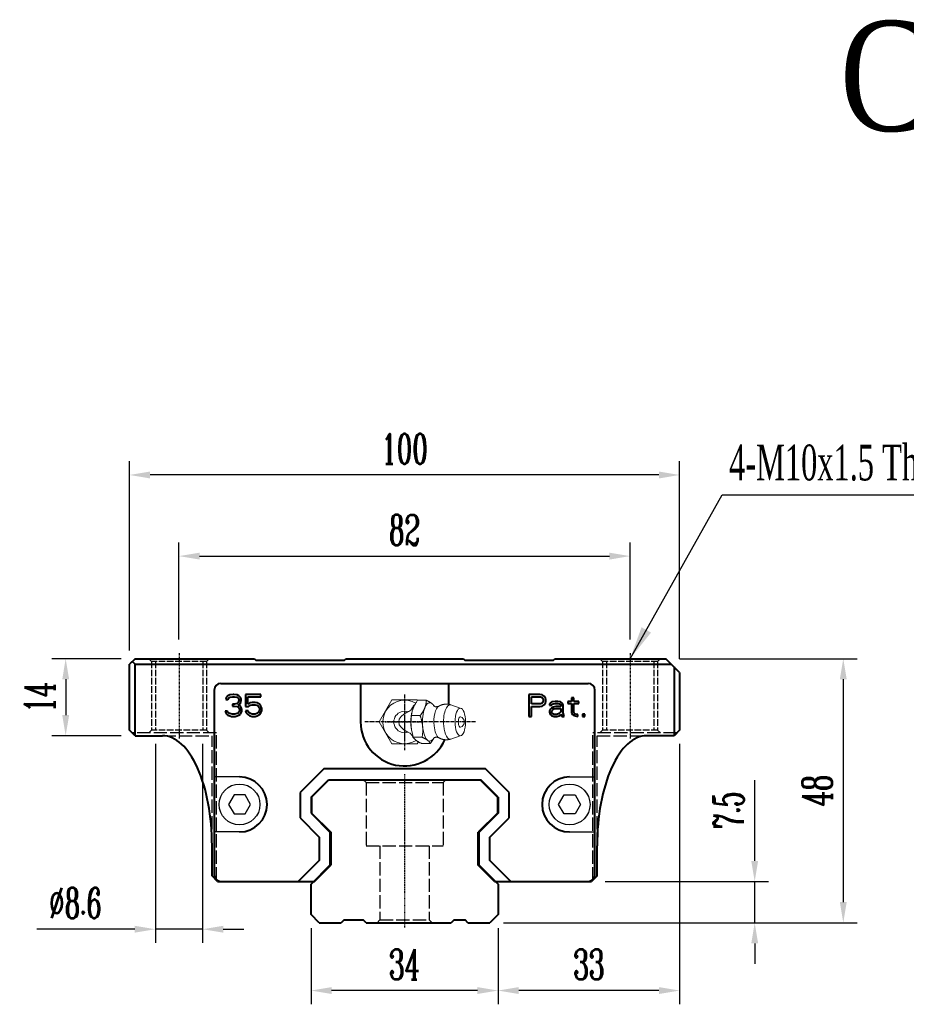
# Model space of a CAD drawing. Extents: x 37 to 511, y 159 to 338.
# Tile 1 of 2: x 37 to 199, y 159 to 338. Entities that reach past the tile are written whole.
import ezdxf

# ---------------------------------------------------------------- set-up
doc = ezdxf.new("R2010")
doc.units = 0
doc.header["$MEASUREMENT"] = 0
doc.header["$PDMODE"] = 2
doc.linetypes.add('ACAD_ISO02W100', pattern=[15, 12, -3])
doc.linetypes.add('CENTER', pattern=[0.95, 0.625, -0.125, 0.075, -0.125])
doc.layers.get('0').update_dxf_attribs({"linetype": 'CONTINUOUS'})
doc.layers.get('DEFPOINTS').update_dxf_attribs({"linetype": 'CONTINUOUS'})
for name, color, linetype, lineweight in [('CENTER', 1, 'CENTER', 25), ('DASH', 2, 'ACAD_ISO02W100', 25), ('DIM', 4, 'CONTINUOUS', 25), ('LINE', 7, 'CONTINUOUS', 40)]:
    doc.layers.add(name, color=color, linetype=linetype, lineweight=lineweight)
doc.layers.add('PV-CFD', color=7, linetype='CONTINUOUS')
doc.styles.get("Standard").update_dxf_attribs({"font": 'romanc.shx', "width": 0.6, "bigfont": 'chineset.shx'})
doc.styles.add('型式1', font='kaiu.ttf', dxfattribs={"width": 0.8})
doc.dimstyles.new('2X', dxfattribs={"dimscale": 6, "dimtxt": 1, "dimasz": 0.5, "dimexe": 0.3, "dimexo": 0.2, "dimgap": 0.2, "dimtad": 1, "dimdec": 3, "dimdsep": 46, "dimtxsty": 'Standard', "dimcen": 0, "dimadec": 1, "dimazin": 2, "dimtfac": 1, "dimtdec": 3, "dimtofl": 0, "dimtmove": 0, "dimatfit": 3, "dimfxl": 0.18, "dimtolj": 1, "dimtzin": 0, "dimarcsym": 0})
doc.dimstyles.get("Standard").update_dxf_attribs({"dimscale": 3, "dimtxt": 1, "dimasz": 0.7, "dimexe": 0.3, "dimexo": 0.2, "dimgap": 0.3, "dimtad": 1, "dimdsep": 46, "dimtxsty": 'Standard', "dimcen": 0, "dimclrd": 256, "dimclre": 256, "dimclrt": 256, "dimadec": 0, "dimazin": 0, "dimtfac": 1, "dimtofl": 0, "dimtmove": 0, "dimatfit": 3, "dimfxl": 1, "dimtolj": 1, "dimtzin": 0, "dimlwd": -1, "dimlwe": -1, "dimarcsym": 0})

# ---------------------------------------------------------------- blocks, each defined once
blk = doc.blocks.new('*U27')
at = {"layer": 'PV-CFD', "lineweight": 0}
for p, q in [((0, 37.97, 2.52), (0, 38.35, 2.31)), ((0, 38.35, -2.31), (0, 34.35, -4.62)), ((0, 38.35, 2.31), (0, 38.35, -2.31)), ((0, 38.28, 3.1), (0, 38.28, 4.67)), ((0, 36.82, 10.26), (0, 37.45, 8.44)), ((0, 37.12, 1.62), (0, 37.12, 3.19)), ((0, 35.86, 1.29), (0, 36.2, 1.36)), ((0, 34.35, -4.62), (0, 30.35, -2.31)), ((0, 33.19, 1.26), (0, 33.19, 2.83)), ((0, 32.83, 1.29), (0, 32.5, 1.36)), ((0, 31.87, 10.26), (0, 31.24, 8.44)), ((0, 30.35, 2.31), (0, 30.44, 2.36)), ((0, 30.41, 2.38), (0, 30.41, 3.95)), ((0, 30.35, -2.31), (0, 30.35, 2.31))]:
    blk.add_line(p, q, dxfattribs=at)
at = {"layer": 'PV-CFD', "lineweight": 0, "extrusion": (1, 0, 0)}
for centre, radius, start, end in [((34.35, 0), 3.95, 149.2444, 32.1888), ((34.35, 0), 1.95, 161.7439, 18.2561), ((34.35, 9.86), 1, 18.9485, 161.0515)]:
    blk.add_arc(centre, radius, start, end, dxfattribs=at)
for centre, major_axis, start_param, end_param in [((0, 34.35, 4.59), (0, 3.5), 5.993405, 6.890651), ((0, 34.35, 4.59), (0, 3.5), 4.946208, 5.993405), ((0, 34.35, 8.28), (0, 3.13), 4.946208, 6.4146), ((0, 34.35, 1.95), (0, 3), 5.939273, 6.073367), ((0, 34.35, 6.46), (0, 2.94), 4.946208, 6.052618), ((0, 34.35, 6.78), (0, 0, -7.84), 5.617901, 6.94847), ((0, 34.35, 2.28), (0, 3), 4.946208, 5.242468), ((0, 34.35, 10.13), (0, 0.954), 4.946208, 6.413821), ((0, 34.35, 4.59), (0, 3.5), 3.89901, 4.946208), ((0, 34.35, 8.28), (0, 3.13), 3.010177, 4.946208), ((0, 34.35, 2.28), (0, 3), 4.18231, 4.946208), ((0, 34.35, 6.46), (0, 2.94), 3.37216, 4.946208), ((0, 34.35, 10.13), (0, 0.954), 3.010957, 4.946208), ((0, 34.35, 4.59), (0, 3.5), 2.851813, 3.89901), ((0, 34.35, 1.95), (0, 3), 3.294184, 3.485505), ((0, 34.35, 4.59), (0, 3.5), 2.534127, 2.851813)]:
    blk.add_ellipse(centre, major_axis=major_axis, ratio=0.382683, start_param=start_param, end_param=end_param, dxfattribs=at)
blk.add_ellipse((0, 34.35, 10.13), major_axis=(0, 2.5), ratio=0.382683, dxfattribs=at)
at = {"layer": 'PV-CFD', "lineweight": 0}
for points, weights in [([(0, 37.12, 1.62), (0, 37.7, 1.91), (0, 38.28, 3.1)], [1, 1.15470053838, 1]), ([(0, 37.21, 5.36), (0, 37.71, 5.11), (0, 38.28, 4.67)], [1.01402419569, 1.02867276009, 1]), ([(0, 38.28, 4.67), (0, 37.97, 4.55), (0, 37.7, 4.21)], [1, 1.0379548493, 1]), ([(0, 37.7, 4.21), (0, 37.43, 3.86), (0, 37.12, 3.19)], [1, 1.0379548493, 1]), ([(0, 33.19, 1.26), (0, 35.16, 0.99), (0, 37.12, 1.62)], [1, 1.15470053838, 1]), ([(0, 37.12, 3.19), (0, 36.07, 3.37), (0, 35.16, 3.29)], [1, 1.0379548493, 1]), ([(0, 35.16, 3.29), (0, 34.24, 3.2), (0, 33.19, 2.83)], [1, 1.0379548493, 1]), ([(0, 30.41, 2.38), (0, 31.8, 1.37), (0, 33.19, 1.26)], [1, 1.15470053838, 1]), ([(0, 33.19, 2.83), (0, 32.45, 3.41), (0, 31.8, 3.67)], [1, 1.0379548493, 1]), ([(0, 31.8, 3.67), (0, 31.16, 3.93), (0, 30.41, 3.95)], [1, 1.0379548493, 1]), ([(0, 30.99, 4.97), (0, 31.23, 5.28), (0, 31.5, 5.41)], [1, 1.03410419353, 1.00691998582]), ([(0, 30.41, 3.95), (0, 30.72, 4.63), (0, 30.99, 4.97)], [1, 1.0379548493, 1])]:
    blk.add_rational_spline(points, weights, degree=2, dxfattribs=at)
for points, degree, knots in [([(0, 37.6, 2), (0, 37.57, 1.93), (0, 37.51, 1.86), (0, 37.32, 1.67), (0, 37.18, 1.56), (0, 36.84, 1.34), (0, 36.67, 1.24), (0, 36.49, 1.15)], 3, [-0.376952, -0.376952, -0.376952, -0.376952, -0.3332983, -0.3332983, -0.2725144, -0.2725144, -0.2208054, -0.2208054, -0.2208054, -0.2208054]), ([(0, 37.2, 6.2), (0, 37.11, 5.93), (0, 37.15, 5.49), (0, 37.25, 5.31), (0, 37.25, 5.31)], 1, [6.0526182, 6.0526182, 6.2208966, 6.4270338, 6.6227252, 6.6621051, 6.6621051]), ([(0, 36.2, 0.61), (0, 36.26, 0.75), (0, 36.33, 0.88), (0, 36.43, 1.06), (0, 36.46, 1.1), (0, 36.49, 1.15)], 3, [11.3039891, 11.3039891, 11.3039891, 11.3039891, 11.9795988, 11.9795988, 12.2175428, 12.2175428, 12.2175428, 12.2175428]), ([(0, 32.2, 1.15), (0, 32.29, 1), (0, 32.37, 0.86), (0, 32.45, 0.7), (0, 32.47, 0.66), (0, 32.49, 0.61)], 3, [2.7906963, 2.7906963, 2.7906963, 2.7906963, 3.3884522, 3.3884522, 3.630674, 3.630674, 3.630674, 3.630674]), ([(0, 32.2, 1.15), (0, 32.09, 1.21), (0, 31.98, 1.27), (0, 31.68, 1.45), (0, 31.51, 1.56), (0, 31.28, 1.75), (0, 31.21, 1.83), (0, 31.15, 1.9)], 3, [-0.2711885, -0.2711885, -0.2711885, -0.2711885, -0.2312899, -0.2312899, -0.1556643, -0.1556643, -0.1016902, -0.1016902, -0.1016902, -0.1016902]), ([(0, 31.44, 5.31), (0, 31.48, 5.37), (0, 31.58, 5.63), (0, 31.55, 6.07), (0, 31.49, 6.2)], 1, [2.7626728, 2.7626728, 2.9024238, 3.0689854, 3.2751226, 3.3721597, 3.3721597])]:
    blk.add_open_spline(points, degree=degree, knots=knots, dxfattribs=at)
for points in [[(0, 37.2, 6.2), (0, 37.39, 6.57), (0, 37.53, 7.01), (0, 37.59, 7.49), (0, 37.56, 7.98), (0, 37.45, 8.44)], [(0, 31.24, 8.44), (0, 31.13, 7.98), (0, 31.1, 7.49), (0, 31.16, 7.01), (0, 31.3, 6.57), (0, 31.49, 6.2)]]:
    blk.add_open_spline(points, degree=1, dxfattribs=at)
blk = doc.blocks.new('*D34')
at = {"layer": 'DEFPOINTS', "color": 0, "transparency": 16777216}
for p in [(57.4, 255.4), (57.4, 221), (157.4, 219.5)]:
    blk.add_point(p, dxfattribs=at)
at = {"layer": 'DIM', "color": 0, "lineweight": -3, "transparency": 16777216}
for p, q in [((57.4, 223.5), (57.4, 257.9)), ((157.4, 222), (157.4, 257.9))]:
    blk.add_line(p, q, dxfattribs=at)
at = {"layer": 'DIM', "color": 0, "lineweight": -2, "transparency": 16777216}
blk.add_line((153.65, 255.4), (61.15, 255.4), dxfattribs=at)
at = {"layer": 'DIM', "color": 0, "transparency": 16777216}
for points in [[(61.15, 256.02), (61.15, 254.77), (57.4, 255.4)], [(153.65, 254.77), (153.65, 256.02), (157.4, 255.4)]]:
    blk.add_solid(points, dxfattribs=at)
at = {"layer": 'DIM', "color": 0, "transparency": 16777216, "insert": (107.4, 260.15), "char_height": 5.5, "attachment_point": 5}
blk.add_mtext('\\A1;100', dxfattribs=at)
blk = doc.blocks.new('*D35')
at = {"layer": 'DEFPOINTS', "color": 0, "transparency": 16777216}
for p in [(154.9, 222), (122.9, 174), (187.16, 174)]:
    blk.add_point(p, dxfattribs=at)
at = {"layer": 'DIM', "color": 0, "lineweight": -3, "transparency": 16777216}
for p, q in [((157.4, 222), (189.66, 222)), ((125.4, 174), (189.66, 174))]:
    blk.add_line(p, q, dxfattribs=at)
at = {"layer": 'DIM', "color": 0, "lineweight": -2, "transparency": 16777216}
blk.add_line((187.16, 218.25), (187.16, 177.75), dxfattribs=at)
at = {"layer": 'DIM', "color": 0, "transparency": 16777216}
for points in [[(187.78, 218.25), (186.53, 218.25), (187.16, 222)], [(186.53, 177.75), (187.78, 177.75), (187.16, 174)]]:
    blk.add_solid(points, dxfattribs=at)
at = {"layer": 'DIM', "color": 0, "transparency": 16777216, "insert": (182.41, 198), "char_height": 5.5, "attachment_point": 5, "rotation": 90}
blk.add_mtext('\\A1;48', dxfattribs=at)
blk = doc.blocks.new('*D36')
at = {"layer": 'DEFPOINTS', "color": 0, "transparency": 16777216}
for p in [(90.4, 175.5), (124.4, 175.5), (90.4, 161.67)]:
    blk.add_point(p, dxfattribs=at)
at = {"layer": 'DIM', "color": 0, "lineweight": -3, "transparency": 16777216}
for p, q in [((90.4, 173), (90.4, 159.17)), ((124.4, 173), (124.4, 159.17))]:
    blk.add_line(p, q, dxfattribs=at)
at = {"layer": 'DIM', "color": 0, "lineweight": -2, "transparency": 16777216}
blk.add_line((120.65, 161.67), (94.15, 161.67), dxfattribs=at)
at = {"layer": 'DIM', "color": 0, "transparency": 16777216}
for points in [[(94.15, 162.29), (94.15, 161.04), (90.4, 161.67)], [(120.65, 161.04), (120.65, 162.29), (124.4, 161.67)]]:
    blk.add_solid(points, dxfattribs=at)
at = {"layer": 'DIM', "color": 0, "transparency": 16777216, "insert": (107.4, 166.42), "char_height": 5.5, "attachment_point": 5}
blk.add_mtext('\\A1;34', dxfattribs=at)
blk = doc.blocks.new('*D37')
at = {"layer": 'DEFPOINTS', "color": 0, "transparency": 16777216}
for p in [(157.4, 209), (124.4, 175.5), (124.4, 161.67)]:
    blk.add_point(p, dxfattribs=at)
at = {"layer": 'DIM', "color": 0, "lineweight": -3, "transparency": 16777216}
for p, q in [((157.4, 206.5), (157.4, 159.17)), ((124.4, 173), (124.4, 159.17))]:
    blk.add_line(p, q, dxfattribs=at)
at = {"layer": 'DIM', "color": 0, "lineweight": -2, "transparency": 16777216}
blk.add_line((153.65, 161.67), (128.15, 161.67), dxfattribs=at)
at = {"layer": 'DIM', "color": 0, "transparency": 16777216}
for points in [[(128.15, 162.29), (128.15, 161.04), (124.4, 161.67)], [(153.65, 161.04), (153.65, 162.29), (157.4, 161.67)]]:
    blk.add_solid(points, dxfattribs=at)
at = {"layer": 'DIM', "color": 0, "transparency": 16777216, "insert": (140.9, 166.42), "char_height": 5.5, "attachment_point": 5}
blk.add_mtext('\\A1;33', dxfattribs=at)
blk = doc.blocks.new('*D38')
at = {"layer": 'DEFPOINTS', "color": 0, "transparency": 16777216}
for p in [(141.4, 181.5), (171.05, 181.5), (122.9, 174)]:
    blk.add_point(p, dxfattribs=at)
at = {"layer": 'DIM', "color": 0, "lineweight": -2, "transparency": 16777216}
for p, q in [((171.05, 185.25), (171.05, 199.91)), ((171.05, 174), (171.05, 181.5)), ((171.05, 170.25), (171.05, 166.5))]:
    blk.add_line(p, q, dxfattribs=at)
at = {"layer": 'DIM', "color": 0, "lineweight": -3, "transparency": 16777216}
for p, q in [((143.9, 181.5), (173.55, 181.5)), ((125.4, 174), (173.55, 174))]:
    blk.add_line(p, q, dxfattribs=at)
at = {"layer": 'DIM', "color": 0, "transparency": 16777216}
for points in [[(170.43, 185.25), (171.68, 185.25), (171.05, 181.5)], [(171.68, 170.25), (170.43, 170.25), (171.05, 174)]]:
    blk.add_solid(points, dxfattribs=at)
at = {"layer": 'DIM', "color": 0, "transparency": 16777216, "insert": (166.3, 194.46), "char_height": 5.5, "attachment_point": 5, "rotation": 90}
blk.add_mtext('\\A1;7.5', dxfattribs=at)
blk = doc.blocks.new('*D39')
at = {"layer": 'DEFPOINTS', "color": 0, "transparency": 16777216}
for p in [(62.1, 209), (70.7, 209), (62.1, 172.82)]:
    blk.add_point(p, dxfattribs=at)
at = {"layer": 'DIM', "color": 0, "lineweight": -3, "transparency": 16777216}
for p, q in [((62.1, 206.5), (62.1, 170.32)), ((70.7, 206.5), (70.7, 170.32))]:
    blk.add_line(p, q, dxfattribs=at)
at = {"layer": 'DIM', "color": 0, "lineweight": -2, "transparency": 16777216}
for p, q in [((58.35, 172.82), (40.55, 172.82)), ((70.7, 172.82), (62.1, 172.82)), ((74.45, 172.82), (78.2, 172.82))]:
    blk.add_line(p, q, dxfattribs=at)
at = {"layer": 'DIM', "color": 0, "transparency": 16777216}
for points in [[(58.35, 172.19), (58.35, 173.44), (62.1, 172.82)], [(74.45, 173.44), (74.45, 172.19), (70.7, 172.82)]]:
    blk.add_solid(points, dxfattribs=at)
at = {"layer": 'DIM', "color": 0, "transparency": 16777216, "insert": (47.58, 177.57), "char_height": 5.5, "attachment_point": 5}
blk.add_mtext('\\A1;%%c8.6', dxfattribs=at)
blk = doc.blocks.new('*D40')
at = {"layer": 'DEFPOINTS', "color": 0, "transparency": 16777216}
for p in [(58.4, 222), (45.8, 208), (58.4, 208)]:
    blk.add_point(p, dxfattribs=at)
at = {"layer": 'DIM', "color": 0, "lineweight": -3, "transparency": 16777216}
for p, q in [((55.9, 222), (43.3, 222)), ((55.9, 208), (43.3, 208))]:
    blk.add_line(p, q, dxfattribs=at)
at = {"layer": 'DIM', "color": 0, "lineweight": -2, "transparency": 16777216}
blk.add_line((45.8, 218.25), (45.8, 211.75), dxfattribs=at)
at = {"layer": 'DIM', "color": 0, "transparency": 16777216}
for points in [[(46.43, 218.25), (45.18, 218.25), (45.8, 222)], [(45.18, 211.75), (46.43, 211.75), (45.8, 208)]]:
    blk.add_solid(points, dxfattribs=at)
at = {"layer": 'DIM', "color": 0, "transparency": 16777216, "insert": (41.05, 215), "char_height": 5.5, "attachment_point": 5, "rotation": 90}
blk.add_mtext('\\A1;14', dxfattribs=at)
blk = doc.blocks.new('*D41')
at = {"layer": 'DEFPOINTS', "color": 0, "transparency": 16777216}
for p in [(148.4, 240.65), (66.4, 223), (148.4, 223)]:
    blk.add_point(p, dxfattribs=at)
at = {"layer": 'DIM', "color": 0, "lineweight": -3, "transparency": 16777216}
for p, q in [((66.4, 225.5), (66.4, 243.15)), ((148.4, 225.5), (148.4, 243.15))]:
    blk.add_line(p, q, dxfattribs=at)
at = {"layer": 'DIM', "color": 0, "lineweight": -2, "transparency": 16777216}
blk.add_line((70.15, 240.65), (144.65, 240.65), dxfattribs=at)
at = {"layer": 'DIM', "color": 0, "transparency": 16777216}
for points in [[(70.15, 241.27), (70.15, 240.02), (66.4, 240.65)], [(144.65, 240.02), (144.65, 241.27), (148.4, 240.65)]]:
    blk.add_solid(points, dxfattribs=at)
at = {"layer": 'DIM', "color": 0, "transparency": 16777216, "insert": (107.4, 245.4), "char_height": 5.5, "attachment_point": 5}
blk.add_mtext('\\A1;82', dxfattribs=at)

msp = doc.modelspace()

# ---------------------------------------------------------------- linework, layer by layer
for p, q in [((77.4046, 200.5), (72.8046, 200.5)), ((137.4046, 200.5), (142.0046, 200.5)), ((77.4046, 190.5), (72.8046, 190.5)), ((137.4046, 190.5), (142.0046, 190.5))]:
    msp.add_line(p, q)
at = {"flags": 128}
for points in [[(76.4046, 197.232), (75.4046, 195.5), (76.4046, 193.7679), (78.4046, 193.7679), (79.4046, 195.5), (78.4046, 197.232)], [(138.4046, 197.232), (139.4046, 195.5), (138.4046, 193.7679), (136.4046, 193.7679), (135.4046, 195.5), (136.4046, 197.232)]]:
    msp.add_lwpolyline(points, close=True, dxfattribs=at)
for centre in [(77.4046, 195.5), (137.4046, 195.5)]:
    msp.add_circle(centre, 3.71)
at = {"layer": 'CENTER', "ltscale": 0.1}
for p, q in [((66.4046, 223), (66.4046, 207.5)), ((148.4046, 223), (148.4046, 207.5)), ((107.4046, 214), (107.4046, 207)), ((107.4046, 214), (107.4046, 207)), ((107.4046, 214), (107.4046, 207)), ((103.9046, 210.5), (110.9046, 210.5)), ((103.9046, 210.5), (110.9046, 210.5)), ((103.9046, 210.5), (110.9046, 210.5))]:
    msp.add_line(p, q, dxfattribs=at)
at = {"layer": 'CENTER'}
for p, q in [((107.4046, 215.4875), (107.4046, 205.3488)), ((120.3237, 210.5), (100.1843, 210.5))]:
    msp.add_line(p, q, dxfattribs=at)
at = {"layer": 'CENTER', "ltscale": 0.2}
msp.add_line((107.4046, 201), (107.4046, 173), dxfattribs=at)
at = {"layer": 'DASH', "ltscale": 0.1}
for p, q in [((60.9046, 222), (61.4046, 221.5)), ((71.9046, 222), (71.4046, 221.5)), ((142.9046, 222), (143.4046, 221.5)), ((153.9046, 222), (153.4046, 221.5)), ((61.4046, 221.5), (61.4046, 209)), ((71.4046, 221.5), (61.4046, 221.5)), ((62.1046, 221.5), (62.1046, 209)), ((70.7046, 221.5), (70.7046, 209)), ((71.4046, 221.5), (71.4046, 209)), ((143.4046, 221.5), (143.4046, 209)), ((153.4046, 221.5), (143.4046, 221.5)), ((144.1046, 221.5), (144.1046, 209)), ((152.7046, 221.5), (152.7046, 209)), ((153.4046, 221.5), (153.4046, 209)), ((60.9046, 208.5), (61.4046, 209)), ((71.4046, 209), (61.4046, 209)), ((71.9046, 208.5), (71.4046, 209)), ((142.9046, 208.5), (143.4046, 209)), ((153.4046, 209), (143.4046, 209)), ((153.9046, 208.5), (153.4046, 209)), ((99.9048, 200), (100.4046, 199.5)), ((114.4046, 199.5), (114.9044, 200)), ((102.4048, 174), (102.9046, 174.5)), ((111.9046, 174.5), (112.4044, 174))]:
    msp.add_line(p, q, dxfattribs=at)
at = {"layer": 'DASH', "ltscale": 0.2}
for p, q in [((73.2046, 208.5), (57.9046, 208.5)), ((63.4046, 208), (72.4046, 208)), ((72.4046, 188), (72.4046, 208)), ((73.2046, 181.7), (73.2046, 208.5)), ((156.9046, 208.5), (141.6046, 208.5)), ((141.6046, 181.7), (141.6046, 208.5)), ((142.4046, 208), (151.4046, 208)), ((142.4046, 188), (142.4046, 208)), ((100.4046, 199.5), (114.4046, 199.5)), ((100.4046, 199.5), (100.4046, 188)), ((114.4046, 199.5), (114.4046, 188)), ((100.4046, 188), (114.4046, 188)), ((102.9046, 188), (102.9046, 174.5)), ((111.9046, 188), (111.9046, 174.5)), ((102.9046, 174.5), (111.9046, 174.5))]:
    msp.add_line(p, q, dxfattribs=at)
at = {"layer": 'LINE'}
for p, q in [((58.4046, 222), (57.4046, 221)), ((58.4046, 222), (80.1046, 222)), ((80.1046, 222), (80.4046, 221.7)), ((96.4046, 221.7), (96.7046, 222)), ((96.7046, 222), (118.1046, 222)), ((118.1046, 222), (118.4046, 221.7)), ((134.4046, 221.7), (134.7046, 222)), ((134.7046, 222), (154.9046, 222)), ((157.4046, 219.5), (154.9046, 222)), ((57.4046, 209), (57.4046, 221)), ((58.4046, 221), (57.9046, 221.5)), ((58.4046, 221), (155.9046, 221)), ((58.4046, 208), (58.4046, 221)), ((96.4046, 221.7), (80.4046, 221.7)), ((134.4046, 221.7), (118.4046, 221.7)), ((156.4046, 220.5), (156.4046, 208)), ((157.4046, 219.5), (157.4046, 209)), ((74.0046, 217.5), (140.8046, 217.5)), ((99.4046, 217.5), (99.4046, 210.5)), ((115.4046, 217.5), (115.4046, 213.7152)), ((72.8046, 216.3), (72.8046, 182.7)), ((74.9713, 214.9043), (74.8879, 214.5638)), ((75.3046, 215.2447), (74.9713, 214.9043)), ((75.6379, 215.4149), (75.3046, 215.2447)), ((75.3046, 214.5638), (75.4713, 214.8191)), ((75.4713, 214.8191), (75.7213, 214.9894)), ((76.2213, 215.5), (75.6379, 215.4149)), ((75.7213, 214.9894), (76.1379, 215.0745)), ((76.1379, 215.0745), (76.4713, 215.0745)), ((76.3879, 215.5), (76.2213, 215.5)), ((76.9713, 215.4149), (76.3879, 215.5)), ((76.4713, 215.0745), (76.8879, 214.9894)), ((76.8879, 214.9894), (77.1379, 214.8191)), ((77.3046, 215.2447), (76.9713, 215.4149)), ((77.1379, 214.8191), (77.3046, 214.5638)), ((77.6379, 214.9043), (77.3046, 215.2447)), ((77.7213, 214.5638), (77.6379, 214.9043)), ((78.4713, 215.5), (78.4713, 213.2872)), ((81.3046, 215.5), (78.4713, 215.5)), ((78.8879, 213.7128), (78.8879, 215.0745)), ((78.8879, 215.0745), (81.3046, 215.0745)), ((81.3046, 215.0745), (81.3046, 215.5)), ((132.0046, 215.5), (130.0046, 215.5)), ((130.0046, 215.5), (130.0046, 211.5)), ((130.5046, 215.0745), (132.0879, 215.0745)), ((130.5046, 213.7979), (130.5046, 215.0745)), ((132.4213, 215.4149), (132.0046, 215.5)), ((132.0879, 215.0745), (132.3379, 214.9894)), ((132.3379, 214.9894), (132.5046, 214.8191)), ((132.7546, 215.1596), (132.4213, 215.4149)), ((132.5046, 214.8191), (132.5879, 214.5638)), ((133.0046, 214.8191), (132.7546, 215.1596)), ((133.0879, 214.5638), (133.0046, 214.8191)), ((138.1713, 214.9043), (137.7546, 214.9043)), ((137.7546, 214.9043), (137.7546, 214.2234)), ((138.1713, 214.2234), (138.1713, 214.9043)), ((142.0046, 182.7), (142.0046, 216.3)), ((74.8879, 214.5638), (75.3046, 214.5638)), ((76.1379, 213.7128), (76.1379, 213.3723)), ((76.4713, 213.7128), (76.1379, 213.7128)), ((76.1379, 213.3723), (76.4713, 213.3723)), ((76.9713, 213.883), (76.4713, 213.7128)), ((76.4713, 213.3723), (76.9713, 213.2872)), ((77.1379, 214.0532), (76.9713, 213.883)), ((76.9713, 213.2872), (77.2213, 213.117)), ((77.3046, 214.3936), (77.1379, 214.0532)), ((77.1379, 213.5426), (77.4713, 213.7979)), ((77.5546, 213.3723), (77.1379, 213.5426)), ((77.2213, 213.117), (77.3879, 212.7766)), ((77.3046, 214.5638), (77.3046, 214.3936)), ((77.4713, 213.7979), (77.6379, 214.0532)), ((77.7213, 213.117), (77.5546, 213.3723)), ((77.6379, 214.0532), (77.7213, 214.3936)), ((77.7213, 214.3936), (77.7213, 214.5638)), ((77.8046, 212.7766), (77.7213, 213.117)), ((78.4713, 213.2872), (79.0546, 213.2872)), ((79.3046, 213.9681), (78.8879, 213.7128)), ((79.0546, 213.2872), (79.3879, 213.5426)), ((79.7213, 214.0532), (79.3046, 213.9681)), ((79.3879, 213.5426), (79.7213, 213.6277)), ((80.2213, 214.0532), (79.7213, 214.0532)), ((79.7213, 213.6277), (80.2213, 213.6277)), ((80.6379, 213.9681), (80.2213, 214.0532)), ((80.2213, 213.6277), (80.5546, 213.5426)), ((80.5546, 213.5426), (80.8046, 213.3723)), ((81.0546, 213.7128), (80.6379, 213.9681)), ((80.8046, 213.3723), (80.9713, 213.117)), ((80.9713, 213.117), (81.0546, 212.8617)), ((81.3046, 213.3723), (81.0546, 213.7128)), ((81.4713, 212.9468), (81.3046, 213.3723)), ((132.0879, 213.7979), (130.5046, 213.7979)), ((130.5046, 213.2872), (132.0046, 213.2872)), ((130.5046, 211.5), (130.5046, 213.2872)), ((132.0046, 213.2872), (132.4213, 213.3723)), ((132.3379, 213.883), (132.0879, 213.7979)), ((132.5046, 214.0532), (132.3379, 213.883)), ((132.4213, 213.3723), (132.7546, 213.6277)), ((132.5879, 214.3085), (132.5046, 214.0532)), ((132.5879, 214.5638), (132.5879, 214.3085)), ((132.7546, 213.6277), (133.0046, 213.9681)), ((133.0046, 213.9681), (133.0879, 214.2234)), ((133.0879, 214.2234), (133.0879, 214.5638)), ((133.8379, 213.883), (133.7546, 213.7128)), ((133.7546, 213.7128), (133.7546, 213.5426)), ((133.7546, 213.5426), (134.1713, 213.5426)), ((134.0046, 214.0532), (133.8379, 213.883)), ((134.0879, 213.0319), (133.9213, 212.8617)), ((134.1713, 214.1383), (134.0046, 214.0532)), ((134.4213, 213.2021), (134.0879, 213.0319)), ((134.7546, 214.2234), (134.1713, 214.1383)), ((134.1713, 213.5426), (134.2546, 213.7128)), ((134.2546, 213.7128), (134.4213, 213.7979)), ((134.4213, 213.7979), (134.7546, 213.883)), ((134.9213, 213.2872), (134.4213, 213.2021)), ((135.2546, 214.2234), (134.7546, 214.2234)), ((134.7546, 213.883), (135.2546, 213.883)), ((135.8379, 213.2872), (134.9213, 213.2872)), ((135.7546, 214.1383), (135.2546, 214.2234)), ((135.2546, 213.883), (135.5879, 213.7979)), ((135.5879, 213.7979), (135.7546, 213.7128)), ((136.0046, 213.9681), (135.7546, 214.1383)), ((135.7546, 213.7128), (135.8379, 213.5426)), ((135.8379, 213.5426), (135.8379, 213.2872)), ((136.1713, 213.7979), (136.0046, 213.9681)), ((136.2546, 213.5426), (136.1713, 213.7979)), ((136.2546, 212.1808), (136.2546, 213.5426)), ((137.7546, 214.2234), (137.0879, 214.2234)), ((137.0879, 214.2234), (137.0879, 213.883)), ((137.0879, 213.883), (137.7546, 213.883)), ((137.7546, 213.883), (137.7546, 212.1808)), ((139.0879, 214.2234), (138.1713, 214.2234)), ((138.1713, 213.883), (139.0879, 213.883)), ((138.1713, 212.3511), (138.1713, 213.883)), ((139.0879, 213.883), (139.0879, 214.2234)), ((74.8046, 212.4362), (74.8879, 212.1808)), ((75.2213, 212.4362), (74.8046, 212.4362)), ((74.8879, 212.1808), (75.0546, 211.9255)), ((75.0546, 211.9255), (75.3046, 211.7553)), ((75.3046, 212.266), (75.2213, 212.4362)), ((75.4713, 212.0957), (75.3046, 212.266)), ((75.3046, 211.7553), (75.6379, 211.5851)), ((75.6379, 212.0106), (75.4713, 212.0957)), ((76.0546, 211.9255), (75.6379, 212.0106)), ((75.6379, 211.5851), (75.9713, 211.5)), ((75.9713, 211.5), (76.6379, 211.5)), ((76.5546, 211.9255), (76.0546, 211.9255)), ((76.9713, 212.0106), (76.5546, 211.9255)), ((76.6379, 211.5), (76.9713, 211.5851)), ((77.1379, 212.0957), (76.9713, 212.0106)), ((76.9713, 211.5851), (77.3046, 211.7553)), ((77.3046, 212.266), (77.1379, 212.0957)), ((77.3879, 212.4362), (77.3046, 212.266)), ((77.3046, 211.7553), (77.5546, 211.9255)), ((77.3879, 212.7766), (77.3879, 212.4362)), ((77.5546, 211.9255), (77.7213, 212.1808)), ((77.7213, 212.1808), (77.8046, 212.4362)), ((77.8046, 212.4362), (77.8046, 212.7766)), ((78.4713, 212.5213), (78.6379, 212.1808)), ((78.9713, 212.5213), (78.4713, 212.5213)), ((78.6379, 212.1808), (78.8879, 211.8404)), ((78.8879, 211.8404), (79.3046, 211.5851)), ((79.1379, 212.1808), (78.9713, 212.5213)), ((79.3879, 212.0106), (79.1379, 212.1808)), ((79.3046, 211.5851), (79.7213, 211.5)), ((79.7213, 211.9255), (79.3879, 212.0106)), ((80.2213, 211.9255), (79.7213, 211.9255)), ((79.7213, 211.5), (80.2213, 211.5)), ((80.5546, 212.0106), (80.2213, 211.9255)), ((80.2213, 211.5), (80.6379, 211.5851)), ((80.8046, 212.1808), (80.5546, 212.0106)), ((80.6379, 211.5851), (81.0546, 211.8404)), ((80.9713, 212.4362), (80.8046, 212.1808)), ((81.0546, 212.6915), (80.9713, 212.4362)), ((81.0546, 212.8617), (81.0546, 212.6915)), ((81.0546, 211.8404), (81.3046, 212.1808)), ((81.3046, 212.1808), (81.4713, 212.6064)), ((81.4713, 212.6064), (81.4713, 212.9468)), ((130.0046, 211.5), (130.5046, 211.5)), ((133.9213, 212.8617), (133.7546, 212.5213)), ((133.7546, 212.5213), (133.7546, 212.266)), ((133.7546, 212.266), (133.8379, 211.9255)), ((133.8379, 211.9255), (134.0879, 211.6702)), ((134.0879, 211.6702), (134.2546, 211.5851)), ((134.1713, 212.3511), (134.2546, 212.6064)), ((134.1713, 212.1808), (134.1713, 212.3511)), ((134.2546, 212.0106), (134.1713, 212.1808)), ((134.2546, 212.6064), (134.4213, 212.7766)), ((134.5879, 211.8404), (134.2546, 212.0106)), ((134.2546, 211.5851), (134.5879, 211.5)), ((134.4213, 212.7766), (134.5879, 212.8617)), ((134.5879, 212.8617), (134.9213, 212.9468)), ((135.0879, 211.8404), (134.5879, 211.8404)), ((134.5879, 211.5), (135.0879, 211.5)), ((134.9213, 212.9468), (135.8379, 212.9468)), ((135.5046, 212.0106), (135.0879, 211.8404)), ((135.0879, 211.5), (135.5046, 211.5851)), ((135.7546, 212.266), (135.5046, 212.0106)), ((135.5046, 211.5851), (135.7546, 211.7553)), ((135.8379, 212.4362), (135.7546, 212.266)), ((135.7546, 211.7553), (135.8379, 211.9255)), ((135.8379, 212.9468), (135.8379, 212.4362)), ((135.8379, 211.9255), (135.9213, 211.6702)), ((135.9213, 211.6702), (136.0046, 211.5)), ((136.0046, 211.5), (136.4213, 211.5)), ((136.3379, 211.7553), (136.2546, 212.1808)), ((136.4213, 211.5), (136.3379, 211.7553)), ((137.7546, 212.1808), (137.9213, 211.8404)), ((137.9213, 211.8404), (138.1713, 211.6702)), ((138.2546, 212.0957), (138.1713, 212.3511)), ((138.1713, 211.6702), (138.4213, 211.5851)), ((138.5046, 211.9255), (138.2546, 212.0957)), ((138.4213, 211.5851), (138.9213, 211.5)), ((138.9213, 211.8404), (138.5046, 211.9255)), ((138.9213, 211.5), (138.9213, 211.8404)), ((140.1713, 211.9255), (139.7546, 211.9255)), ((139.7546, 211.9255), (139.7546, 211.5)), ((139.7546, 211.5), (140.1713, 211.5)), ((140.1713, 211.5), (140.1713, 211.9255)), ((58.4046, 208), (57.4046, 209)), ((58.4046, 208), (63.4046, 208)), ((156.4046, 208), (151.4046, 208)), ((157.4046, 209), (156.4046, 208)), ((92.7217, 202), (88.4046, 197.6829)), ((122.0875, 202), (92.7217, 202)), ((126.4046, 197.6829), (122.0875, 202)), ((90.4046, 196.8545), (93.5501, 200)), ((90.5046, 196.8131), (93.5915, 199.9)), ((93.5501, 200), (121.2591, 200)), ((121.2177, 199.9), (93.5915, 199.9)), ((124.3046, 196.8131), (121.2177, 199.9)), ((124.4046, 196.8545), (121.2591, 200)), ((88.4046, 197.6829), (88.4046, 193.0716)), ((126.4046, 193.0716), (126.4046, 197.6829)), ((90.4046, 196.8545), (90.4046, 193.9)), ((90.5046, 196.8131), (90.5046, 193.9414)), ((124.3046, 196.8131), (124.3046, 193.9414)), ((124.4046, 196.8545), (124.4046, 193.9)), ((90.4046, 193.9), (93.9046, 190.4)), ((90.5046, 193.9414), (94.0046, 190.4414)), ((124.3046, 193.9414), (120.8046, 190.4414)), ((124.4046, 193.9), (120.9046, 190.4)), ((88.4046, 193.0716), (91.9046, 189.5716)), ((122.9046, 189.5716), (126.4046, 193.0716)), ((93.9046, 184.5), (93.9046, 190.4)), ((94.0046, 190.4414), (94.0046, 184.4586)), ((120.8046, 184.4586), (120.8046, 190.4414)), ((120.9046, 190.4), (120.9046, 184.5)), ((72.4046, 182.5), (72.4046, 188)), ((91.9046, 189.5716), (91.9046, 185.3284)), ((122.9046, 185.3284), (122.9046, 189.5716)), ((142.4046, 182.5), (142.4046, 188)), ((91.9046, 185.3284), (88.0762, 181.5)), ((90.4046, 181), (93.9046, 184.5)), ((91.046, 181.5), (94.0046, 184.4586)), ((123.7632, 181.5), (120.8046, 184.4586)), ((120.9046, 184.5), (124.4046, 181)), ((126.733, 181.5), (122.9046, 185.3284)), ((73.4046, 181.5), (72.4046, 182.5)), ((73.4046, 181.5), (91.046, 181.5)), ((90.4046, 175.5), (90.4046, 181)), ((123.7632, 181.5), (141.4046, 181.5)), ((124.4046, 181), (124.4046, 175.5)), ((142.4046, 182.5), (141.4046, 181.5)), ((91.9046, 174), (90.4046, 175.5)), ((124.4046, 175.5), (122.9046, 174)), ((91.9046, 174), (95.9046, 174)), ((96.4046, 174.5), (95.9046, 174)), ((96.4046, 174.5), (99.9046, 174.5)), ((100.4046, 174), (99.9046, 174.5)), ((100.4046, 174), (115.9046, 174)), ((116.4046, 174.5), (115.9046, 174)), ((116.4046, 174.5), (118.4046, 174.5)), ((118.9046, 174), (118.4046, 174.5)), ((118.9046, 174), (122.9046, 174))]:
    msp.add_line(p, q, dxfattribs=at)
for centre, radius, start, end in [((74.0046, 216.3), 1.2, 90, 180), ((140.8046, 216.3), 1.2, 0, 90), ((107.4046, 210.5), 8, 180, 336.215019), ((77.4046, 195.5), 5, 270, 90), ((137.4046, 195.5), 5, 90, 270), ((74.0046, 182.7), 1.2, 180, 270), ((140.8046, 182.7), 1.2, 270, 0)]:
    msp.add_arc(centre, radius, start, end, dxfattribs=at)
for centre, major_axis, start_param, end_param in [((63.4046, 188), (0, 20), 4.71238898, 6.28318531), ((151.4046, 188), (0, -20), 3.14159265, 4.71238898)]:
    msp.add_ellipse(centre, major_axis=major_axis, ratio=0.45, start_param=start_param, end_param=end_param, dxfattribs=at)

# ---------------------------------------------------------------- block references
at = {"layer": 'PV-CFD', "lineweight": 0, "extrusion": (1, -1.83697e-16, 0), "rotation": 90}
msp.add_blockref('*U27', (244.845, 0, 107.4046), dxfattribs=at)

# ---------------------------------------------------------------- texts
at = {"layer": 'DIM', "insert": (166.4023, 260.919), "char_height": 6.5, "attachment_point": 1}
msp.add_mtext('\\A1;{\\fTimes New Roman|b0|i0|c186|p18;4-M10x1.5 Through-hole}', dxfattribs=at)
at = {"layer": 'LINE', "color": 1, "insert": (267.1041, 327.8148), "char_height": 19.9999998, "width": 151.085472, "attachment_point": 5, "style": '型式1'}
msp.add_mtext('{\\fTimes New Roman|b0|i0|c0|p65;\\C7;CR\\fTimes New Roman|b0|i0|c136|p65;H35FE\\fTimes New Roman|b0|i0|c0|p65;-XNB}', dxfattribs=at)

# ---------------------------------------------------------------- dimensions: what is measured, and where the dimension line sits
at = {"layer": 'DIM'}
for base, p1, p2, angle, picture, middle in [((57.4046, 255.4), (157.4046, 219.5), (57.4046, 221), 180, '*D34', (107.4046, 260.15)), ((45.8007, 208), (58.4046, 222), (58.4046, 208), 90, '*D40', (41.0507, 215)), ((187.1558, 174), (154.9046, 222), (122.9046, 174), 90, '*D35', (182.4058, 198)), ((124.4046, 161.668), (157.4046, 209), (124.4046, 175.5), 180, '*D37', (140.9046, 166.418)), ((171.0546, 181.5), (122.9046, 174), (141.4046, 181.5), 90, '*D38', (166.3046, 194.4571)), ((90.4046, 161.668), (124.4046, 175.5), (90.4046, 175.5), 180, '*D36', (107.4046, 166.418))]:
    dim = msp.add_linear_dim(base=base, p1=p1, p2=p2, angle=angle, dimstyle='2X', override={"dimscale": 2.5, "dimtxt": 2.2, "dimasz": 1.5, "dimexe": 1, "dimexo": 1, "dimgap": 0.8, "dimtofl": 1, "dimlwe": 65533}, dxfattribs=at)
    dim.commit()
    dim.dimension.update_dxf_attribs({"geometry": picture, "text_midpoint": middle})
dim = msp.add_linear_dim(base=(148.4046, 240.65), p1=(66.4046, 223), p2=(148.4046, 223), dimstyle='2X', override={"dimscale": 2.5, "dimtxt": 2.2, "dimasz": 1.5, "dimexe": 1, "dimexo": 1, "dimgap": 0.8, "dimtofl": 1, "dimlwe": 65533}, dxfattribs=at)
dim.commit()
dim.dimension.update_dxf_attribs({"geometry": '*D41', "text_midpoint": (107.4046, 245.4)})
dim = msp.add_linear_dim(base=(62.1046, 172.8193), p1=(70.7046, 209), p2=(62.1046, 209), angle=180, text='%%c<>', dimstyle='2X', override={"dimscale": 2.5, "dimtxt": 2.2, "dimasz": 1.5, "dimexe": 1, "dimexo": 1, "dimgap": 0.8, "dimtofl": 1, "dimlwe": 65533}, dxfattribs=at)
dim.commit()
dim.dimension.update_dxf_attribs({"geometry": '*D39', "text_midpoint": (47.576, 177.5693)})

# ---------------------------------------------------------------- leaders
at = {"layer": 'DIM', "annotation_type": 0, "has_hookline": 1, "hookline_direction": 0, "text_width": 58.604}
msp.add_leader([(148.4046, 222), (165.1345, 251.7787), (226.0994, 251.7787)], dimstyle='Standard', override={"dimasz": 2, "dimtad": 0, "dimfxl": 0.18}, dxfattribs=at)

doc.saveas('drawing.dxf')
